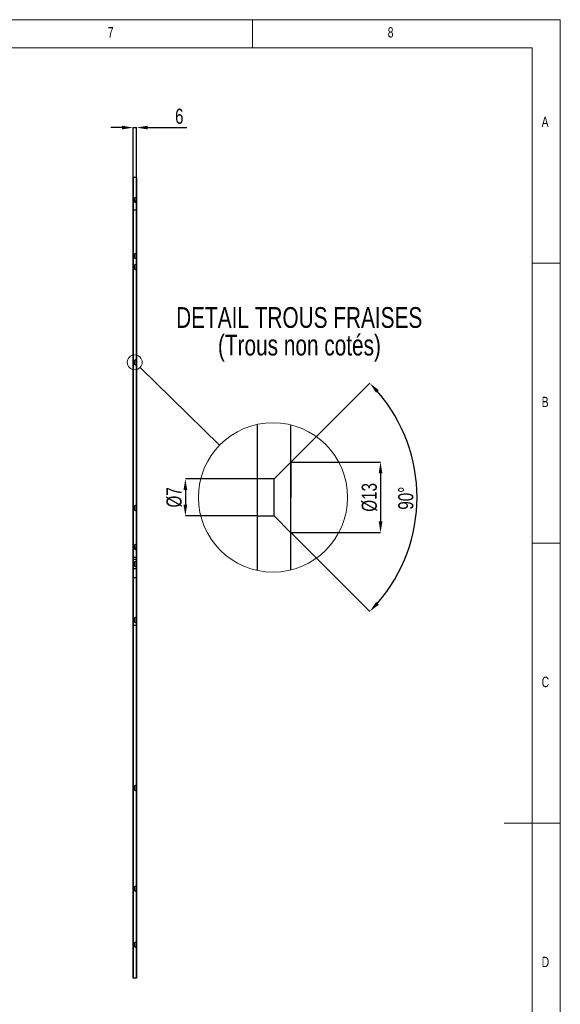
# Model space of a CAD drawing. Header units: millimetres. Extents: x 5 to 415, y 5 to 292.
# Tile 5 of 5: x 318 to 415, y 116 to 292. Entities that reach past the tile are written whole.
import ezdxf

# ---------------------------------------------------------------- set-up
doc = ezdxf.new("R2010")
doc.units = ezdxf.units.MM
doc.header["$PDSIZE"] = -1
doc.layers.add('COTES', color=1, linetype='Continuous')
doc.layers.add('NOTES', color=6, linetype='Continuous')
doc.layers.add('TRAIT-FORT', color=4, linetype='Continuous', lineweight=25)
doc.styles.add('SLDTEXTSTYLE0', font='TXT', dxfattribs={"width": 0.75})
doc.dimstyles.new('SLDDIMSTYLE3', dxfattribs={"dimtxt": 2.7, "dimasz": 2, "dimexe": 0, "dimexo": 0.0625, "dimgap": 0.675, "dimtad": 1, "dimdec": 0, "dimlfac": 10, "dimrnd": 1e-09, "dimzin": 12, "dimdsep": 46, "dimtxsty": 'SLDTEXTSTYLE0', "dimsah": 1, "dimcen": 0.09, "dimadec": 0, "dimazin": 3, "dimtfac": 1, "dimtdec": 0, "dimtmove": 0, "dimatfit": 0, "dimfxl": 1, "dimfrac": 2, "dimtolj": 1, "dimtzin": 12, "dimarcsym": 0})
doc.dimstyles.new('SLDDIMSTYLE4', dxfattribs={"dimtxt": 0.18, "dimasz": 2, "dimexe": 0, "dimexo": 0.0625, "dimgap": 0, "dimtad": 0, "dimtih": 1, "dimtoh": 1, "dimdec": 0, "dimrnd": 1e-09, "dimzin": 0, "dimdsep": 46, "dimtxsty": 'Standard', "dimblk1": 'NONE', "dimblk2": 'NONE', "dimsah": 1, "dimcen": 0.09, "dimadec": 0, "dimazin": 0, "dimtfac": 2, "dimtdec": 0, "dimtofl": 0, "dimtmove": 0, "dimatfit": 3, "dimldrblk": 'NONE', "dimfxl": 1, "dimfrac": 2, "dimtolj": 1, "dimtzin": 0, "dimarcsym": 0})
doc.dimstyles.new('SLDDIMSTYLE5', dxfattribs={"dimtxt": 2.7, "dimasz": 2, "dimexe": 0, "dimexo": 0.0625, "dimgap": 0.675, "dimtad": 1, "dimdec": 0, "dimrnd": 1e-09, "dimzin": 12, "dimdsep": 46, "dimtxsty": 'SLDTEXTSTYLE0', "dimsah": 1, "dimcen": 0.09, "dimadec": 0, "dimazin": 3, "dimtfac": 1, "dimtdec": 0, "dimtmove": 0, "dimatfit": 0, "dimfxl": 1, "dimfrac": 2, "dimtolj": 1, "dimtzin": 12, "dimarcsym": 0})
doc.dimstyles.new('SLDDIMSTYLE6', dxfattribs={"dimtxt": 2.7, "dimasz": 2, "dimexe": 0, "dimexo": 0.0625, "dimgap": 0.675, "dimtad": 1, "dimdec": 0, "dimrnd": 1e-09, "dimzin": 12, "dimdsep": 46, "dimtxsty": 'SLDTEXTSTYLE0', "dimsah": 1, "dimcen": 0.09, "dimadec": 0, "dimazin": 3, "dimtfac": 1, "dimtofl": 0, "dimtmove": 0, "dimatfit": 3, "dimfxl": 1, "dimfrac": 2, "dimtolj": 1, "dimtzin": 12, "dimarcsym": 0})
doc.dimstyles.new('SLDDIMSTYLE7', dxfattribs={"dimtxt": 2.7, "dimasz": 2, "dimexe": 0, "dimexo": 0.0625, "dimgap": 0.675, "dimtad": 1, "dimdec": 4, "dimzin": 12, "dimdsep": 46, "dimtxsty": 'SLDTEXTSTYLE0', "dimsah": 1, "dimcen": 0.09, "dimazin": 3, "dimtfac": 1, "dimtofl": 0, "dimtmove": 0, "dimatfit": 3, "dimfxl": 1, "dimfrac": 2, "dimtolj": 1, "dimtzin": 12, "dimarcsym": 0})

# ---------------------------------------------------------------- blocks, each defined once
blk = doc.blocks.new('SW_NOTE_0')
at = {"layer": 'NOTES', "color": 0, "char_height": 3.7042, "attachment_point": 2, "style": 'SLDTEXTSTYLE0'}
for s, insert in [('DETAIL TROUS FRAISES', (25.06, 4.77)), ('(Trous non cotés)', (25.1, -0.16))]:
    blk.add_mtext(s, dxfattribs=dict(at, insert=insert))
blk = doc.blocks.new('_D_55')
at = {"layer": 'COTES', "color": 0, "lineweight": -2, "transparency": 16777216}
for p, q in [((336.71, 272.73), (334.71, 272.73)), ((338.71, 263.88), (338.71, 272.73)), ((338.71, 272.73), (339.31, 272.73)), ((339.31, 263.88), (339.31, 272.73)), ((341.31, 272.73), (348.29, 272.73))]:
    blk.add_line(p, q, dxfattribs=at)
at = {"layer": 'COTES', "color": 0, "transparency": 16777216}
for points in [[(336.71, 273.07), (336.71, 272.4), (338.71, 272.73)], [(341.31, 273.07), (341.31, 272.4), (339.31, 272.73)]]:
    blk.add_solid(points, dxfattribs=at)
at = {"layer": 'Defpoints', "color": 0, "transparency": 16777216}
for p in [(338.71, 272.73), (338.71, 263.82), (339.31, 263.82)]:
    blk.add_point(p, dxfattribs=at)
at = {"layer": 'COTES', "color": 0, "transparency": 16777216, "insert": (346.94, 276.11), "char_height": 2.7, "attachment_point": 2, "style": 'SLDTEXTSTYLE0'}
blk.add_mtext('\\A1;6', dxfattribs=at)
blk = doc.blocks.new('_None')
blk = doc.blocks.new('_D_56')
at = {"layer": 'COTES', "color": 0, "lineweight": -2, "transparency": 16777216}
for p, q in [((360.83, 210), (348.02, 210)), ((348.02, 208), (348.02, 205.4)), ((360.83, 203.4), (348.02, 203.4))]:
    blk.add_line(p, q, dxfattribs=at)
at = {"layer": 'COTES', "color": 0, "transparency": 16777216}
for points in [[(347.69, 208), (348.36, 208), (348.02, 210)], [(347.69, 205.4), (348.36, 205.4), (348.02, 203.4)]]:
    blk.add_solid(points, dxfattribs=at)
at = {"layer": 'Defpoints', "color": 0, "transparency": 16777216}
for p in [(360.89, 210), (348.02, 203.4), (360.89, 203.4)]:
    blk.add_point(p, dxfattribs=at)
at = {"layer": 'COTES', "color": 0, "transparency": 16777216, "insert": (344.65, 206.7), "char_height": 2.7, "attachment_point": 2, "rotation": 90, "style": 'SLDTEXTSTYLE0'}
blk.add_mtext('\\A1;%%c7', dxfattribs=at)
blk = doc.blocks.new('_D_57')
at = {"layer": 'COTES', "color": 0, "lineweight": -2, "transparency": 16777216}
for p, q in [((366.95, 213), (382.89, 213)), ((382.89, 211), (382.89, 202.4)), ((366.95, 200.4), (382.89, 200.4))]:
    blk.add_line(p, q, dxfattribs=at)
at = {"layer": 'COTES', "color": 0, "transparency": 16777216}
for points in [[(382.56, 211), (383.22, 211), (382.89, 213)], [(382.56, 202.4), (383.22, 202.4), (382.89, 200.4)]]:
    blk.add_solid(points, dxfattribs=at)
at = {"layer": 'Defpoints', "color": 0, "transparency": 16777216}
for p in [(366.89, 213), (366.89, 200.4), (382.89, 200.4)]:
    blk.add_point(p, dxfattribs=at)
at = {"layer": 'COTES', "color": 0, "transparency": 16777216, "insert": (379.52, 206.7), "char_height": 2.7, "attachment_point": 2, "rotation": 90, "style": 'SLDTEXTSTYLE0'}
blk.add_mtext('\\A1;%%c13', dxfattribs=at)
blk = doc.blocks.new('_D_58')
at = {"layer": 'COTES', "color": 0, "lineweight": -2, "transparency": 16777216}
for p, q in [((366.93, 213.04), (380.97, 227.08)), ((366.93, 200.35), (380.97, 186.32))]:
    blk.add_line(p, q, dxfattribs=at)
blk.add_arc((360.59, 206.7), 28.82, 318.9766, 41.0234, dxfattribs=at)
at = {"layer": 'COTES', "color": 0, "transparency": 16777216}
for points in [[(382.09, 225.39), (382.58, 225.84), (380.97, 227.08)], [(382.58, 187.55), (382.09, 188.01), (380.97, 186.32)]]:
    blk.add_solid(points, dxfattribs=at)
at = {"layer": 'Defpoints', "color": 0, "transparency": 16777216}
for p in [(366.89, 213), (363.89, 210), (363.89, 203.4), (366.89, 200.4), (388.43, 199.24)]:
    blk.add_point(p, dxfattribs=at)
at = {"layer": 'COTES', "color": 0, "transparency": 16777216, "insert": (386.04, 204.5), "char_height": 2.7, "attachment_point": 1, "rotation": 90, "style": 'SLDTEXTSTYLE0'}
blk.add_mtext('\\A1;90°', dxfattribs=at)

msp = doc.modelspace()

# ---------------------------------------------------------------- linework, layer by layer
at = {"lineweight": 18}
for p, q in [((415, 292), (5, 292)), ((360, 287), (360, 292)), ((415, 5), (415, 292)), ((410, 287), (10, 287)), ((410, 287), (410, 10)), ((415, 248.5), (410, 248.5)), ((410, 198.5), (415, 198.5)), ((415, 148.5), (405, 148.5))]:
    msp.add_line(p, q, dxfattribs=at)
for centre, radius in [((338.98595, 230.81626), 1.33325), ((363.6801, 206.69587), 13.33254)]:
    msp.add_circle(centre, radius, dxfattribs=at)
at = {"layer": 'TRAIT-FORT', "lineweight": 25}
for p, q in [((339.30701, 263.81631), (338.70701, 263.81631)), ((338.70701, 120.81628), (338.70701, 263.81631)), ((338.70701, 263.81631), (338.70701, 192.3163)), ((338.70701, 263.81631), (338.70701, 183.8162)), ((339.30701, 120.81628), (339.30701, 263.81631)), ((339.30701, 263.81631), (339.30701, 192.3163)), ((339.30701, 263.81631), (339.30701, 183.8162)), ((339.30701, 260.44622), (339.00701, 260.14619)), ((339.30701, 261.78174), (339.30701, 253.78404)), ((339.30701, 261.78174), (339.30701, 253.78404)), ((339.30701, 259.1908), (339.30701, 260.44164)), ((339.30701, 259.1908), (339.30701, 260.44164)), ((339.30701, 259.1908), (339.30701, 260.44164)), ((339.30701, 259.1908), (339.30701, 260.44164)), ((339.30701, 259.1908), (339.30701, 260.44164)), ((339.30701, 259.1908), (339.30701, 260.44164)), ((339.00701, 260.14619), (338.70701, 260.14619)), ((338.70701, 259.48739), (338.70701, 260.14505)), ((338.70701, 259.48739), (338.70701, 260.14505)), ((338.70701, 259.48739), (338.70701, 260.14505)), ((338.70701, 259.48739), (338.70701, 260.14505)), ((338.70701, 259.48739), (338.70701, 260.14505)), ((338.70701, 259.48739), (338.70701, 260.14505)), ((339.30701, 259.61633), (338.70701, 259.61633)), ((338.70701, 258.0174), (338.70701, 259.615)), ((338.70701, 258.0174), (338.70701, 259.615)), ((338.70701, 259.48625), (339.00701, 259.48625)), ((339.00701, 259.48739), (339.00701, 260.14505)), ((339.00701, 259.48739), (339.00701, 260.14505)), ((339.00701, 259.48739), (339.00701, 260.14505)), ((339.00701, 259.48739), (339.00701, 260.14505)), ((339.00701, 259.48739), (339.00701, 260.14505)), ((339.00701, 259.48739), (339.00701, 260.14505)), ((339.00701, 259.48625), (339.30701, 259.18622)), ((339.30701, 258.0174), (339.30701, 259.615)), ((339.30701, 258.0174), (339.30701, 259.615)), ((338.70701, 258.01626), (339.30701, 258.01626)), ((339.00701, 250.14634), (338.70701, 250.14634)), ((338.70701, 249.48736), (338.70701, 250.1452)), ((339.30701, 250.44618), (339.00701, 250.14634)), ((339.00701, 249.48736), (339.00701, 250.1452)), ((339.30701, 249.19076), (339.30701, 250.4416)), ((338.70701, 249.48621), (339.00701, 249.48621)), ((339.00701, 248.1463), (338.70701, 248.1463)), ((338.70701, 247.48731), (338.70701, 248.14515)), ((338.70701, 247.48731), (338.70701, 248.14515)), ((338.70701, 247.48731), (338.70701, 248.14515)), ((339.00701, 249.48621), (339.30701, 249.18619)), ((339.30701, 248.44632), (339.00701, 248.1463)), ((339.00701, 247.48731), (339.00701, 248.14515)), ((339.00701, 247.48731), (339.00701, 248.14515)), ((339.00701, 247.48731), (339.00701, 248.14515)), ((339.30701, 247.19091), (339.30701, 248.44175)), ((339.30701, 247.19091), (339.30701, 248.44175)), ((339.30701, 247.19091), (339.30701, 248.44175)), ((338.70701, 247.48636), (339.00701, 247.48636)), ((339.00701, 247.48636), (339.30701, 247.18633)), ((339.00701, 231.14629), (338.70701, 231.14629)), ((338.70701, 230.4873), (338.70701, 231.14515)), ((338.70701, 230.4873), (338.70701, 231.14515)), ((338.70701, 230.4873), (338.70701, 231.14515)), ((338.70701, 230.4873), (338.70701, 231.14515)), ((338.70701, 230.4873), (338.70701, 231.14515)), ((338.70701, 230.48635), (339.00701, 230.48635)), ((339.30701, 231.44632), (339.00701, 231.14629)), ((339.00701, 230.4873), (339.00701, 231.14515)), ((339.00701, 230.4873), (339.00701, 231.14515)), ((339.00701, 230.4873), (339.00701, 231.14515)), ((339.00701, 230.4873), (339.00701, 231.14515)), ((339.00701, 230.4873), (339.00701, 231.14515)), ((339.00701, 230.48635), (339.30701, 230.18632)), ((339.30701, 230.1909), (339.30701, 231.44174)), ((339.30701, 230.1909), (339.30701, 231.44174)), ((339.30701, 230.1909), (339.30701, 231.44174)), ((339.30701, 230.1909), (339.30701, 231.44174)), ((339.30701, 230.1909), (339.30701, 231.44174)), ((360.89078, 193.65845), (360.89078, 219.73345)), ((366.89078, 193.75578), (366.89078, 219.63615)), ((366.89078, 212.99595), (363.89078, 209.99596)), ((366.89078, 212.99595), (363.89078, 209.99596)), ((366.89078, 212.99595), (363.89078, 209.99596)), ((366.89078, 212.99595), (363.89078, 209.99596)), ((366.89078, 212.99595), (363.89078, 209.99596)), ((366.89078, 212.95003), (366.89078, 206.69595)), ((363.89078, 209.99596), (360.89078, 209.99596)), ((363.89078, 209.99596), (360.89078, 209.99596)), ((363.89078, 209.99596), (360.89078, 209.99596)), ((363.89078, 209.99596), (360.89078, 209.99596)), ((363.89078, 209.99596), (360.89078, 209.99596)), ((360.89078, 203.40724), (360.89078, 209.9847)), ((363.89078, 203.40724), (363.89078, 209.9847)), ((366.89078, 200.4419), (366.89078, 206.69595)), ((339.00701, 205.14627), (338.70701, 205.14627)), ((338.70701, 204.48747), (338.70701, 205.14512)), ((338.70701, 204.48633), (339.00701, 204.48633)), ((339.30701, 205.44629), (339.00701, 205.14627)), ((339.00701, 204.48747), (339.00701, 205.14512)), ((339.00701, 204.48633), (339.30701, 204.1863)), ((339.30701, 204.19088), (339.30701, 205.44172)), ((360.89078, 203.39597), (363.89078, 203.39597)), ((360.89078, 203.39597), (363.89078, 203.39597)), ((360.89078, 203.39597), (363.89078, 203.39597)), ((360.89078, 203.39597), (363.89078, 203.39597)), ((360.89078, 203.39597), (363.89078, 203.39597)), ((363.89078, 203.39597), (366.89078, 200.39595)), ((363.89078, 203.39597), (366.89078, 200.39595)), ((363.89078, 203.39597), (366.89078, 200.39595)), ((363.89078, 203.39597), (366.89078, 200.39595)), ((363.89078, 203.39597), (366.89078, 200.39595)), ((339.30701, 199.8818), (339.30701, 191.8839)), ((339.30701, 199.8818), (339.30701, 191.8839)), ((339.00701, 198.1463), (338.70701, 198.1463)), ((338.70701, 197.48731), (338.70701, 198.14515)), ((338.70701, 197.48731), (338.70701, 198.14515)), ((338.70701, 197.48731), (338.70701, 198.14515)), ((338.70701, 197.48731), (338.70701, 198.14515)), ((338.70701, 197.48731), (338.70701, 198.14515)), ((338.70701, 197.48731), (338.70701, 198.14515)), ((339.30701, 197.61625), (338.70701, 197.61625)), ((338.70701, 196.01751), (338.70701, 197.6151)), ((338.70701, 197.48636), (339.00701, 197.48636)), ((339.30701, 198.44632), (339.00701, 198.1463)), ((339.00701, 197.48731), (339.00701, 198.14515)), ((339.00701, 197.48731), (339.00701, 198.14515)), ((339.00701, 197.48731), (339.00701, 198.14515)), ((339.00701, 197.48731), (339.00701, 198.14515)), ((339.00701, 197.48731), (339.00701, 198.14515)), ((339.00701, 197.48731), (339.00701, 198.14515)), ((339.00701, 197.48636), (339.30701, 197.18633)), ((339.30701, 197.19091), (339.30701, 198.44175)), ((339.30701, 197.19091), (339.30701, 198.44175)), ((339.30701, 197.19091), (339.30701, 198.44175)), ((339.30701, 197.19091), (339.30701, 198.44175)), ((339.30701, 197.19091), (339.30701, 198.44175)), ((339.30701, 197.19091), (339.30701, 198.44175)), ((339.30701, 196.01751), (339.30701, 197.6151)), ((338.70701, 196.01617), (339.30701, 196.01617)), ((339.30701, 195.6162), (338.70701, 195.6162)), ((338.70701, 194.01746), (338.70701, 195.61506)), ((339.30701, 195.44626), (339.00701, 195.14623)), ((339.30701, 194.01746), (339.30701, 195.61506)), ((339.30701, 194.19084), (339.30701, 195.44168)), ((339.00701, 195.14623), (338.70701, 195.14623)), ((338.70701, 194.48743), (338.70701, 195.14509)), ((338.70701, 194.48629), (339.00701, 194.48629)), ((338.70701, 194.01632), (339.30701, 194.01632)), ((339.00701, 194.48743), (339.00701, 195.14509)), ((339.00701, 194.48629), (339.30701, 194.18626)), ((339.30701, 192.3163), (338.70701, 192.3163)), ((338.70701, 192.3163), (338.70701, 120.81628)), ((338.70701, 183.8162), (338.70701, 192.3163)), ((339.30701, 192.3163), (339.30701, 120.81628)), ((339.30701, 183.8162), (339.30701, 192.3163)), ((339.00701, 185.14619), (338.70701, 185.14619)), ((338.70701, 184.48739), (338.70701, 185.14505)), ((339.30701, 185.44622), (339.00701, 185.14619)), ((339.00701, 184.48739), (339.00701, 185.14505)), ((339.30701, 184.1908), (339.30701, 185.44164)), ((338.70701, 184.48625), (339.00701, 184.48625)), ((339.30701, 183.8162), (338.70701, 183.8162)), ((339.00701, 184.48625), (339.30701, 184.18622)), ((339.00701, 155.14627), (338.70701, 155.14627)), ((338.70701, 154.48747), (338.70701, 155.14512)), ((338.70701, 154.48747), (338.70701, 155.14512)), ((339.30701, 155.44629), (339.00701, 155.14627)), ((339.00701, 154.48747), (339.00701, 155.14512)), ((339.00701, 154.48747), (339.00701, 155.14512)), ((339.30701, 154.19088), (339.30701, 155.44172)), ((339.30701, 154.19088), (339.30701, 155.44172)), ((338.70701, 154.48633), (339.00701, 154.48633)), ((339.00701, 154.48633), (339.30701, 154.1863)), ((339.00701, 137.14624), (338.70701, 137.14624)), ((338.70701, 136.48744), (338.70701, 137.14509)), ((338.70701, 136.48744), (338.70701, 137.14509)), ((339.30701, 137.44626), (339.00701, 137.14624)), ((339.00701, 136.48744), (339.00701, 137.14509)), ((339.00701, 136.48744), (339.00701, 137.14509)), ((339.30701, 136.19085), (339.30701, 137.44169)), ((339.30701, 136.19085), (339.30701, 137.44169)), ((338.70701, 136.48629), (339.00701, 136.48629)), ((339.00701, 136.48629), (339.30701, 136.18627)), ((339.00701, 127.1462), (338.70701, 127.1462)), ((338.70701, 126.4874), (338.70701, 127.14506)), ((339.30701, 127.44623), (339.00701, 127.1462)), ((339.00701, 126.4874), (339.00701, 127.14506)), ((339.30701, 126.19081), (339.30701, 127.44165)), ((338.70701, 126.48626), (339.00701, 126.48626)), ((339.00701, 126.48626), (339.30701, 126.18623)), ((339.30701, 120.81628), (338.70701, 120.81628))]:
    msp.add_line(p, q, dxfattribs=at)

# ---------------------------------------------------------------- block references
at = {"layer": 'NOTES'}
msp.add_blockref('SW_NOTE_0', (343.30157, 235.90323), dxfattribs=at)

# ---------------------------------------------------------------- texts
at = {"layer": 'NOTES', "char_height": 1.85208, "attachment_point": 1, "style": 'SLDTEXTSTYLE0'}
for s, insert in [('7', (334.16667, 290.66802)), ('8', (384.16667, 290.66802)), ('A', (411.66667, 274.66802)), ('B', (411.66667, 224.66802)), ('C', (411.66667, 174.66802)), ('D', (411.66667, 124.66802))]:
    msp.add_mtext(s, dxfattribs=dict(at, insert=insert))

# ---------------------------------------------------------------- dimensions: what is measured, and where the dimension line sits
at = {"layer": 'COTES'}
dim = msp.add_linear_dim(base=(338.70701, 272.73371), p1=(339.30701, 263.81626), p2=(338.70701, 263.81626), dimstyle='SLDDIMSTYLE3', dxfattribs=at)
dim.commit()
dim.dimension.update_dxf_attribs({"geometry": '_D_55', "text_midpoint": (346.94166, 272.73371), "dimtype": 160})
dim = msp.add_angular_dim_2l(base=(388.43112, 199.23616), line1=((366.89078, 212.99596), (363.89078, 209.99596)), line2=((363.89078, 203.39596), (366.89078, 200.39596)), dimstyle='SLDDIMSTYLE7', dxfattribs=at)
dim.commit()
dim.dimension.update_dxf_attribs({"geometry": '_D_58', "text_midpoint": (389.41322, 206.69596), "dimtype": 162})
for base, p1, p2, dimstyle, picture, middle in [((382.89078, 200.39596), (366.89078, 212.99596), (366.89078, 200.39596), 'SLDDIMSTYLE6', '_D_57', (382.89078, 206.69596)), ((348.02167, 203.39596), (360.89078, 209.99596), (360.89078, 203.39596), 'SLDDIMSTYLE5', '_D_56', (348.02167, 206.69596))]:
    dim = msp.add_linear_dim(base=base, p1=p1, p2=p2, angle=90, text='%%c<>', dimstyle=dimstyle, dxfattribs=at)
    dim.commit()
    dim.dimension.update_dxf_attribs({"geometry": picture, "text_midpoint": middle, "dimtype": 160})

# ---------------------------------------------------------------- leaders
at = {"lineweight": 18, "has_arrowhead": 0}
msp.add_leader([(354.14239, 216.01203), (339.93972, 229.88465)], dimstyle='SLDDIMSTYLE4', dxfattribs=at)

doc.saveas('drawing.dxf')
